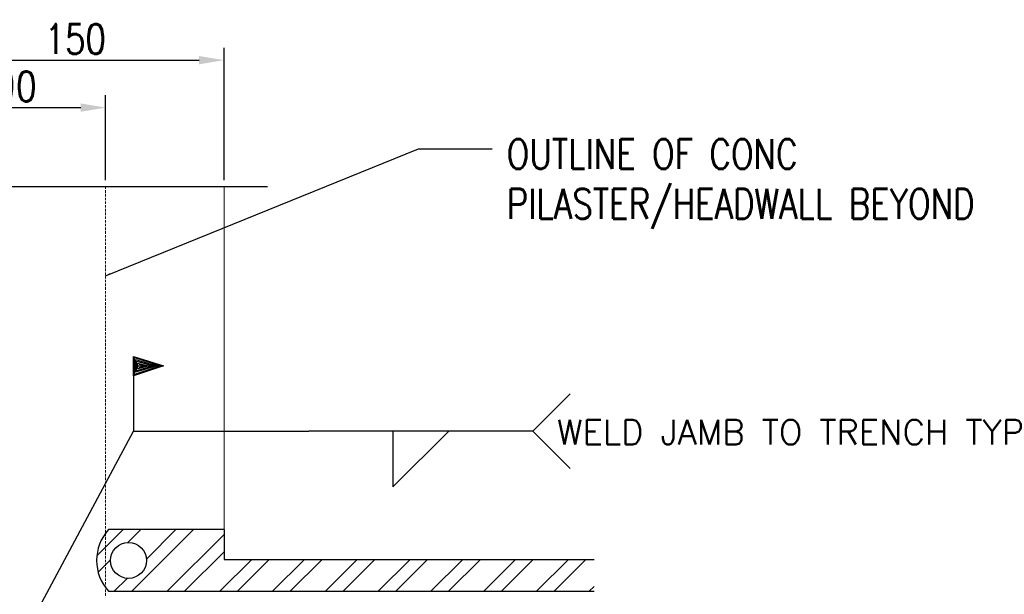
# Model space of a CAD drawing. Header units: millimetres. Extents: x -369 to 3727, y -1101 to 749.
# Tile 7 of 8: x 1854 to 2349, y 353 to 641. Entities that reach past the tile are written whole.
import ezdxf

# ---------------------------------------------------------------- set-up
doc = ezdxf.new("R2010")
doc.units = ezdxf.units.MM
doc.linetypes.add('HIDDEN2', pattern=[0.1875, 0.125, -0.0625])
for name, color, linetype, lineweight in [('S-SDEL-HIDD', 170, 'HIDDEN2', 18), ('S-SDEL-LW18', 190, 'Continuous', 18), ('S-SDEL-LW25', 91, 'Continuous', 25), ('S-SDEL-PATT', 170, 'Continuous', 18), ('S-SDEL-TEXT', 2, 'Continuous', 25)]:
    doc.layers.add(name, color=color, linetype=linetype, lineweight=lineweight)
doc.layers.add('S-SECT-CONC', color=4, linetype='Continuous')
doc.styles.add('ROMANS', font='ROMANS.shx', dxfattribs={"width": 0.8})
doc.styles.get("Standard").update_dxf_attribs({"font": 'romans.shx', "width": 0.8, "height": 3})
doc.styles.add('STD1', font='simplex', dxfattribs={"height": 0.1})
doc.dimstyles.new('Annotative', dxfattribs={"dimscale": 0, "dimtxt": 2.5, "dimasz": 2.5, "dimexe": 1.25, "dimexo": 0.625, "dimtad": 1, "dimdec": 0, "dimzin": 9, "dimdsep": 32, "dimtxsty": 'Standard', "dimcen": 2.5, "dimadec": 0, "dimazin": 0, "dimtfac": 1, "dimtdec": 0, "dimtmove": 1, "dimatfit": 3, "dimfxl": 1, "dimarcsym": 0})

# ---------------------------------------------------------------- blocks, each defined once
blk = doc.blocks.new('*D95')
at = {"layer": 'Defpoints', "color": 0, "transparency": 16777216}
for p in [(1897.03, 597.25), (1807.03, 557.62), (1897.03, 557.62)]:
    blk.add_point(p, dxfattribs=at)
at = {"layer": 'S-SDEL-LW25', "color": 0, "lineweight": -2, "transparency": 16777216}
for p, q in [((1807.03, 560.75), (1807.03, 603.5)), ((1897.03, 560.75), (1897.03, 603.5)), ((1819.53, 597.25), (1884.53, 597.25))]:
    blk.add_line(p, q, dxfattribs=at)
at = {"layer": 'S-SDEL-LW25', "color": 0, "transparency": 16777216}
for points in [[(1819.53, 599.33), (1819.53, 595.17), (1807.03, 597.25)], [(1884.53, 599.33), (1884.53, 595.17), (1897.03, 597.25)]]:
    blk.add_solid(points, dxfattribs=at)
at = {"layer": 'S-SDEL-LW25', "color": 0, "transparency": 16777216, "insert": (1852.03, 607.88), "char_height": 15, "attachment_point": 5}
blk.add_mtext('90', dxfattribs=at)
blk = doc.blocks.new('*D96')
at = {"layer": 'Defpoints', "color": 0, "transparency": 16777216}
for p in [(1956.53, 621.09), (1807.03, 557.62), (1956.53, 557.62)]:
    blk.add_point(p, dxfattribs=at)
at = {"layer": 'S-SDEL-LW25', "color": 0, "lineweight": -2, "transparency": 16777216}
for p, q in [((1807.03, 560.75), (1807.03, 627.34)), ((1956.53, 560.75), (1956.53, 627.34)), ((1819.53, 621.09), (1944.03, 621.09))]:
    blk.add_line(p, q, dxfattribs=at)
at = {"layer": 'S-SDEL-LW25', "color": 0, "transparency": 16777216}
for points in [[(1819.53, 623.17), (1819.53, 619.01), (1807.03, 621.09)], [(1944.03, 623.17), (1944.03, 619.01), (1956.53, 621.09)]]:
    blk.add_solid(points, dxfattribs=at)
at = {"layer": 'S-SDEL-LW25', "color": 0, "transparency": 16777216, "insert": (1881.78, 631.72), "char_height": 15, "attachment_point": 5}
blk.add_mtext('150', dxfattribs=at)
blk = doc.blocks.new('SH2004')
blk.add_line((0.75, 0), (0, 0))
blk.add_lwpolyline([(0.281, 0), (0.281, -0.187), (0.469, 0)])
blk = doc.blocks.new('SH2031')
blk.add_lwpolyline([(0.15, -0.15), (0, 0), (0.15, 0.15)])
at = {"style": 'STD1'}
blk.add_attdef('REFW', (0.098, -0.0541), '', height=0.1, dxfattribs=at)
blk = doc.blocks.new('SH2008')
for p, q in [((0, 0.185), (0, 0.25)), ((0, 0.25), (0.1, 0.218)), ((0, 0.25), (0, 0)), ((0.003, 0.19), (0.003, 0.246)), ((0.003, 0.246), (0.09, 0.218)), ((0.006, 0.197), (0.006, 0.24)), ((0.006, 0.24), (0.078, 0.218)), ((0.01, 0.202), (0.01, 0.234)), ((0.01, 0.234), (0.067, 0.218)), ((0, 0.218), (0.1, 0.218)), ((0.1, 0.218), (0, 0.185)), ((0.09, 0.218), (0.003, 0.19)), ((0.078, 0.218), (0.006, 0.197)), ((0.067, 0.218), (0.01, 0.202)), ((0.014, 0.208), (0.014, 0.228)), ((0.014, 0.228), (0.051, 0.218)), ((0.051, 0.218), (0.014, 0.208)), ((0.032, 0.22), (0.018, 0.223)), ((0.018, 0.213), (0.032, 0.216))]:
    blk.add_line(p, q)

msp = doc.modelspace()

# ---------------------------------------------------------------- hatches: boundary and pattern name
at = {"layer": 'S-SDEL-PATT'}
h = msp.add_hatch(dxfattribs=at)
h.set_pattern_fill('ANSI32', color=256, scale=50)
h.set_pattern_definition([(45, (512.943, 12091.466), (-13.258252, 13.258252), []), (45, (521.782, 12091.466), (-13.258252, 13.258252), [])])
edge = h.paths.add_edge_path()
edge.add_line((2142.53, 370.24), (1956.53, 370.24))
edge.add_line((1956.53, 370.24), (1956.53, 385.24))
edge.add_line((1956.53, 385.24), (1898.53, 385.24))
edge.add_arc((1915.55, 369.74), 23.02, 137.6775, 222.3225)
edge.add_line((1898.53, 354.24), (2142.53, 354.24))
edge.add_line((2142.53, 354.24), (2142.53, 370.24))
edge = h.paths.add_edge_path(flags=16)
edge.add_arc((1908.53, 369.74), 9, 0, 360)

# ---------------------------------------------------------------- linework, layer by layer
at = {"layer": 'S-SDEL-HIDD', "ltscale": 10}
msp.add_line((1897.03, 557.62), (1897.03, 351.24), dxfattribs=at)
at = {"layer": 'S-SDEL-LW18'}
msp.add_line((1956.53, 557.62), (1956.53, 385.24), dxfattribs=at)
at = {"layer": 'S-SDEL-LW25'}
for p, q in [((1956.53, 385.24), (1898.53, 385.24)), ((1956.53, 385.24), (1956.53, 370.24)), ((1956.53, 370.24), (2142.53, 370.24)), ((1898.53, 354.24), (2142.53, 354.24))]:
    msp.add_line(p, q, dxfattribs=at)
msp.add_circle((1908.53, 369.74), 9, dxfattribs=at)
msp.add_arc((1915.55, 369.74), 23.02, 137.6775, 222.3225, dxfattribs=at)
at = {"layer": 'S-SECT-CONC'}
msp.add_lwpolyline([(1363.42, 557.62), (1652.92, 557.62), (1652.92, 588.02), (1681.13, 525.41), (1681.13, 557.62), (1978.37, 557.62)], dxfattribs=at)

# ---------------------------------------------------------------- block references
at = {"layer": 'S-SDEL-TEXT', "xscale": 150, "yscale": 150, "zscale": 150}
for name, p in [('SH2008', (1911.12, 434.74)), ('SH2004', (1999.12, 434.74))]:
    msp.add_blockref(name, p, dxfattribs=at)
at = {"layer": 'S-SDEL-TEXT', "xscale": 125, "yscale": 125, "zscale": 125}
msp.add_blockref('SH2031', (2111.62, 434.74), dxfattribs=at).add_auto_attribs({'REFW': 'WELD JAMB TO TRENCH TYP'})

# ---------------------------------------------------------------- texts
at = {"layer": 'S-SDEL-TEXT', "insert": (2098.6, 581.43), "char_height": 15, "width": 226.5764, "attachment_point": 1, "style": 'ROMANS'}
msp.add_mtext('OUTLINE OF CONC\\PPILASTER/HEADWALL BEYOND', dxfattribs=at)

# ---------------------------------------------------------------- dimensions: what is measured, and where the dimension line sits
at = {"layer": 'S-SDEL-LW25'}
for base, p1, p2, picture, middle in [((1956.52624459, 621.09119134), (1807.02624459, 557.62334546), (1956.52624459, 557.62334546), '*D96', (1881.77624459, 631.71619134)), ((1897.03, 597.25), (1807.03, 557.62), (1897.03, 557.62), '*D95', (1852.03, 607.88))]:
    dim = msp.add_linear_dim(base=base, p1=p1, p2=p2, dimstyle='Annotative', dxfattribs=at)
    dim.commit()
    dim.dimension.update_dxf_attribs({"geometry": picture, "text_midpoint": middle})

# ---------------------------------------------------------------- leaders
at = {"layer": 'S-SDEL-TEXT'}
for points, override in [([(1897.03, 512.8), (2054.15, 576.59), (2091.19, 576.59)], {"dimscale": 0, "dimgap": 0.625, "dimtad": 0}), ([(1849.83, 320.24), (1911.12, 434.74), (1999.12, 434.74)], {"dimtad": 0})]:
    msp.add_leader(points, dimstyle='Annotative', override=override, dxfattribs=at)

doc.saveas('drawing.dxf')
